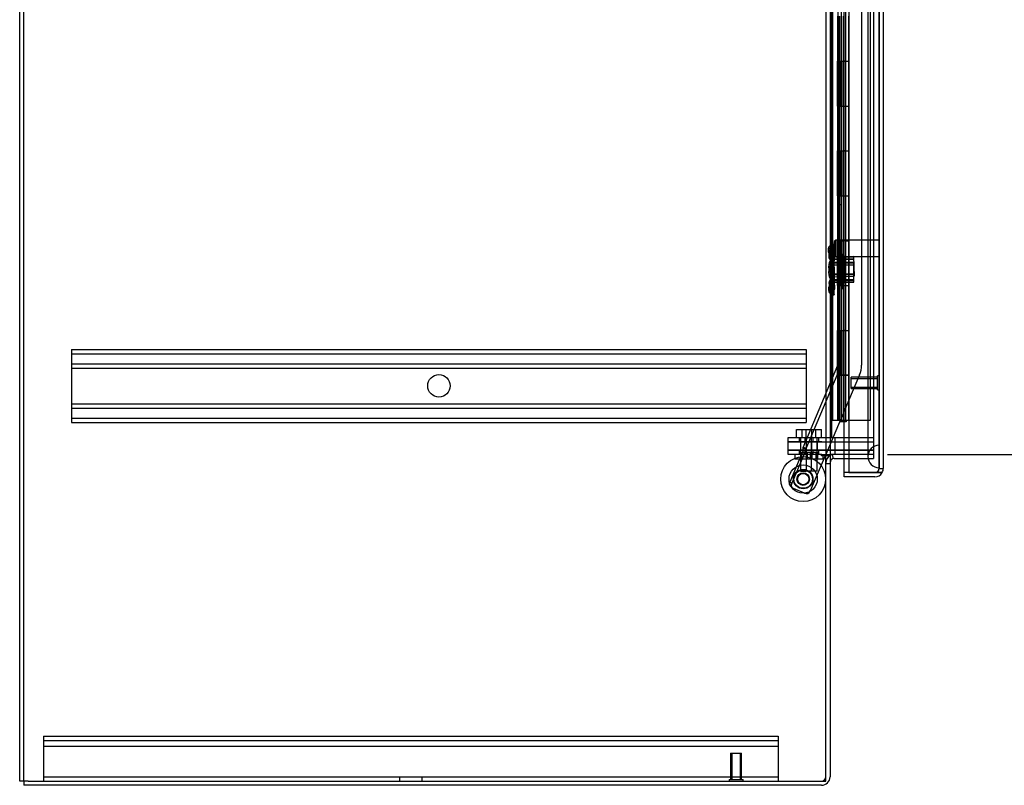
# Model space of a CAD drawing. Header units: inches. Extents: x 1 to 299, y -2 to 199.
# Tile 1 of 57: x 17 to 39, y 65 to 82. Entities that reach past the tile are written whole.
import ezdxf
from ezdxf.enums import TextEntityAlignment as Align
from ezdxf.lldxf.tags import DXFTag

# ---------------------------------------------------------------- set-up
doc = ezdxf.new("R2010")
doc.units = ezdxf.units.IN
doc.header["$MEASUREMENT"] = 0
for name, color, linetype in [('COM53964-1', 7, 'Continuous'), ('COM54746-48', 7, 'Continuous'), ('COM70098', 7, 'Continuous'), ('COM70220', 7, 'Continuous'), ('COM70739-8', 7, 'Continuous'), ('COM70839-1', 7, 'Continuous'), ('COM71195-5', 7, 'Continuous'), ('COM71210-10', 7, 'Continuous'), ('COM71299-1', 7, 'Continuous'), ('Default', 7, 'Continuous'), ('GSK87756', 7, 'Continuous'), ('NTS18147', 7, 'Continuous'), ('NTS86070', 7, 'Continuous'), ('ROL87452', 7, 'Continuous'), ('RVT17786', 7, 'Continuous'), ('SCC180005', 7, 'Continuous'), ('STD26122', 7, 'Continuous'), ('STD26258', 7, 'Continuous'), ('WAF25376', 7, 'Continuous'), ('WAM30038', 7, 'Continuous')]:
    doc.layers.add(name, color=color, linetype=linetype)
doc.styles.add('SEACAD_Times_New_Roman', font='times.ttf')
tags = doc.linetypes.add('HIDDEN2', pattern=[0.1875, 0.125, -0.0625]).pattern_tags.tags
tags[6:7] = [DXFTag(74, 4), DXFTag(75, 0), DXFTag(340, '0'), DXFTag(46, 0.0), DXFTag(50, 0.0), DXFTag(44, 0.0), DXFTag(45, 0.0)]
tags[4:5] = [DXFTag(74, 4), DXFTag(75, 0), DXFTag(340, '0'), DXFTag(46, 0.0), DXFTag(50, 0.0), DXFTag(44, 0.0), DXFTag(45, 0.0)]
doc.dimstyles.new('HAMMOND_(STH_-_300x200)', dxfattribs={"dimtxt": 1.5, "dimasz": 1.875, "dimexe": 0.75, "dimexo": 0.75, "dimgap": 0.375, "dimtad": 0, "dimtih": 1, "dimtoh": 1, "dimzin": 0, "dimdsep": 46, "dimtxsty": 'SEACAD_Times_New_Roman', "dimblk1": '_SE_FILLED', "dimblk2": '_SE_FILLED', "dimsah": 1, "dimcen": 0.75, "dimadec": 0, "dimazin": 0, "dimtfac": 0.8, "dimtofl": 0, "dimtmove": 0, "dimatfit": 3, "dimfxl": 1, "dimtolj": 1, "dimtzin": 0, "dimarcsym": 0})

# ---------------------------------------------------------------- blocks, each defined once
blk = doc.blocks.new('SE1')
at = {"layer": 'COM53964-1', "color": 7, "linetype": 'HIDDEN2'}
for p, q in [((18.351, 75.081), (18.351, 74.943)), ((18.351, 75.081), (34.726, 75.081)), ((34.726, 75.081), (34.726, 74.943)), ((18.351, 74.986), (34.726, 74.986)), ((18.351, 74.943), (18.351, 73.594)), ((34.726, 74.943), (34.726, 73.594)), ((18.351, 74.762), (34.726, 74.762)), ((18.351, 74.667), (34.726, 74.667)), ((18.351, 73.87), (34.726, 73.87)), ((18.351, 73.775), (34.726, 73.775)), ((18.351, 73.594), (18.351, 73.456)), ((18.351, 73.551), (34.726, 73.551)), ((34.726, 73.594), (34.726, 73.456)), ((18.351, 73.456), (34.726, 73.456)), ((17.723, 66.462), (17.723, 66.324)), ((17.723, 66.462), (34.098, 66.462)), ((17.723, 66.367), (34.098, 66.367)), ((17.723, 66.324), (17.723, 65.6)), ((34.098, 66.462), (34.098, 66.324)), ((34.098, 66.324), (34.098, 65.6)), ((17.723, 66.241), (34.098, 66.241)), ((17.723, 65.6), (17.723, 65.462)), ((17.723, 65.557), (34.098, 65.557)), ((25.661, 65.557), (25.661, 65.462)), ((26.161, 65.462), (26.161, 65.557)), ((34.098, 65.6), (34.098, 65.462))]:
    blk.add_line(p, q, dxfattribs=at)
blk.add_circle((26.539, 74.269), 0.25, dxfattribs=at)
at = {"layer": 'COM54746-48', "color": 7, "linetype": 'HIDDEN2'}
for p, q in [((35.317, 73.506), (35.317, 121.506)), ((35.503, 121.506), (35.503, 74.506)), ((35.603, 74.506), (35.603, 121.506)), ((36.157, 73.506), (36.157, 121.506)), ((35.255, 82.354), (35.317, 82.354)), ((35.418, 82.506), (35.418, 81.506)), ((35.422, 82.506), (35.422, 81.506)), ((35.427, 81.506), (35.427, 82.506)), ((35.436, 82.506), (35.436, 81.507)), ((35.498, 82.506), (35.498, 81.507)), ((35.511, 81.506), (35.511, 82.506)), ((35.553, 81.506), (35.553, 82.506)), ((35.558, 82.506), (35.558, 81.507)), ((35.563, 82.506), (35.563, 81.507)), ((35.608, 81.506), (35.608, 82.506)), ((35.418, 81.506), (35.422, 81.506)), ((35.418, 81.506), (35.418, 80.506)), ((35.436, 81.507), (35.436, 81.506)), ((35.436, 81.505), (35.563, 81.505)), ((35.466, 81.506), (35.466, 80.506)), ((35.498, 81.507), (35.498, 80.506)), ((35.511, 81.506), (35.511, 80.506)), ((35.553, 81.506), (35.553, 80.506)), ((35.558, 80.506), (35.558, 81.507)), ((35.563, 80.506), (35.563, 81.507)), ((35.608, 81.505), (35.563, 81.505)), ((35.608, 80.506), (35.608, 81.507)), ((35.608, 81.505), (35.67, 81.505)), ((35.418, 80.506), (35.418, 79.506)), ((35.418, 80.506), (35.422, 80.506)), ((35.422, 80.506), (35.422, 79.506)), ((35.427, 79.506), (35.427, 80.506)), ((35.436, 80.506), (35.436, 79.507)), ((35.498, 80.506), (35.498, 79.507)), ((35.511, 79.506), (35.511, 80.506)), ((35.553, 79.506), (35.553, 80.506)), ((35.558, 80.506), (35.558, 79.507)), ((35.563, 80.506), (35.563, 79.507)), ((35.608, 79.506), (35.608, 80.506)), ((35.418, 79.506), (35.422, 79.506)), ((35.418, 79.506), (35.418, 78.506)), ((35.436, 79.507), (35.436, 79.506)), ((35.436, 79.505), (35.563, 79.505)), ((35.466, 79.506), (35.466, 78.506)), ((35.498, 79.507), (35.498, 78.506)), ((35.511, 79.506), (35.511, 78.506)), ((35.553, 79.506), (35.553, 78.506)), ((35.558, 78.506), (35.558, 79.507)), ((35.563, 78.506), (35.563, 79.507)), ((35.608, 79.505), (35.563, 79.505)), ((35.608, 78.506), (35.608, 79.507)), ((35.608, 79.505), (35.67, 79.505)), ((35.418, 78.506), (35.418, 77.506)), ((35.418, 78.506), (35.422, 78.506)), ((35.422, 78.506), (35.422, 77.506)), ((35.427, 77.506), (35.427, 78.506)), ((35.436, 78.506), (35.436, 77.507)), ((35.498, 78.506), (35.498, 77.507)), ((35.511, 77.506), (35.511, 78.506)), ((35.553, 77.506), (35.553, 78.506)), ((35.558, 78.506), (35.558, 77.507)), ((35.563, 78.506), (35.563, 77.507)), ((35.608, 77.506), (35.608, 78.506)), ((35.418, 77.506), (35.422, 77.506)), ((35.418, 77.506), (35.418, 76.506)), ((35.436, 77.507), (35.436, 77.506)), ((35.436, 77.505), (35.563, 77.505)), ((35.466, 77.506), (35.466, 76.506)), ((35.498, 77.507), (35.498, 76.506)), ((35.511, 77.506), (35.511, 76.506)), ((35.553, 77.506), (35.553, 76.506)), ((35.558, 76.506), (35.558, 77.507)), ((35.563, 76.506), (35.563, 77.507)), ((35.608, 77.505), (35.563, 77.505)), ((35.608, 76.506), (35.608, 77.507)), ((35.608, 77.505), (35.67, 77.505)), ((35.317, 76.658), (35.255, 76.658)), ((35.418, 76.506), (35.418, 75.506)), ((35.418, 76.506), (35.422, 76.506)), ((35.422, 76.506), (35.422, 75.506)), ((35.427, 75.506), (35.427, 76.506)), ((35.436, 76.506), (35.436, 75.507)), ((35.498, 76.506), (35.498, 75.507)), ((35.511, 75.506), (35.511, 76.506)), ((35.553, 75.506), (35.553, 76.506)), ((35.558, 76.506), (35.558, 75.507)), ((35.563, 76.506), (35.563, 75.507)), ((35.608, 75.506), (35.608, 76.506)), ((35.255, 76.354), (35.317, 76.354)), ((35.418, 75.506), (35.422, 75.506)), ((35.418, 75.506), (35.418, 74.506)), ((35.436, 75.507), (35.436, 75.506)), ((35.436, 75.505), (35.563, 75.505)), ((35.466, 75.506), (35.466, 74.506)), ((35.498, 75.507), (35.498, 74.506)), ((35.511, 75.506), (35.511, 74.506)), ((35.553, 75.506), (35.553, 74.506)), ((35.558, 74.506), (35.558, 75.507)), ((35.563, 74.506), (35.563, 75.507)), ((35.608, 75.505), (35.563, 75.505)), ((35.608, 74.506), (35.608, 75.507)), ((35.608, 75.505), (35.67, 75.505)), ((35.418, 74.506), (35.418, 73.506)), ((35.418, 74.506), (35.422, 74.506)), ((35.422, 74.506), (35.422, 73.506)), ((35.427, 73.506), (35.427, 74.506)), ((35.436, 74.506), (35.436, 73.506)), ((35.498, 74.506), (35.498, 73.506)), ((35.503, 74.506), (35.503, 73.506)), ((35.511, 73.506), (35.511, 74.506)), ((35.553, 73.506), (35.553, 74.506)), ((35.558, 74.506), (35.558, 73.506)), ((35.563, 74.506), (35.563, 73.506)), ((35.603, 73.506), (35.603, 74.506)), ((35.608, 73.506), (35.608, 74.506)), ((35.49, 73.471), (35.49, 73.497)), ((35.49, 73.497), (35.54, 73.497)), ((35.54, 73.471), (35.49, 73.471)), ((35.503, 73.506), (35.503, 73.497)), ((35.565, 73.497), (35.54, 73.497)), ((35.565, 73.471), (35.54, 73.471)), ((35.565, 73.497), (35.615, 73.497)), ((35.615, 73.471), (35.565, 73.471)), ((35.603, 73.497), (35.603, 73.506)), ((35.615, 73.497), (35.615, 73.471)), ((35.672, 73.506), (36.157, 73.506))]:
    blk.add_line(p, q, dxfattribs=at)
at = {"layer": 'COM54746-48', "color": 7, "linetype": 'Continuous'}
for p, q in [((35.466, 81.506), (35.466, 82.506)), ((35.67, 81.506), (35.67, 82.506)), ((35.422, 80.506), (35.422, 81.506)), ((35.422, 81.506), (35.466, 81.506)), ((35.427, 81.506), (35.427, 80.506)), ((35.436, 81.507), (35.67, 81.507)), ((35.436, 81.506), (35.436, 80.506)), ((35.466, 81.506), (35.67, 81.506)), ((35.67, 80.506), (35.67, 81.507)), ((35.422, 80.506), (35.466, 80.506)), ((35.466, 80.506), (35.67, 80.506)), ((35.466, 80.506), (35.67, 80.506)), ((35.466, 79.506), (35.466, 80.506)), ((35.67, 79.506), (35.67, 80.506)), ((35.422, 78.506), (35.422, 79.506)), ((35.422, 79.506), (35.466, 79.506)), ((35.427, 79.506), (35.427, 78.506)), ((35.436, 79.507), (35.67, 79.507)), ((35.436, 79.506), (35.436, 78.506)), ((35.466, 79.506), (35.67, 79.506)), ((35.67, 78.506), (35.67, 79.507)), ((35.422, 78.506), (35.466, 78.506)), ((35.466, 78.506), (35.67, 78.506)), ((35.466, 78.506), (35.67, 78.506)), ((35.466, 77.506), (35.466, 78.506)), ((35.67, 77.506), (35.67, 78.506)), ((35.422, 76.506), (35.422, 77.506)), ((35.422, 77.506), (35.466, 77.506)), ((35.427, 77.506), (35.427, 76.506)), ((35.436, 77.507), (35.67, 77.507)), ((35.436, 77.506), (35.436, 76.506)), ((35.466, 77.506), (35.67, 77.506)), ((35.67, 76.506), (35.67, 77.507)), ((35.422, 76.506), (35.466, 76.506)), ((35.466, 76.506), (35.67, 76.506)), ((35.466, 76.506), (35.67, 76.506)), ((35.466, 75.506), (35.466, 76.506)), ((35.67, 75.506), (35.67, 76.506)), ((35.422, 74.506), (35.422, 75.506)), ((35.422, 75.506), (35.466, 75.506)), ((35.427, 75.506), (35.427, 74.506)), ((35.436, 75.507), (35.67, 75.507)), ((35.436, 75.506), (35.436, 74.506)), ((35.466, 75.506), (35.67, 75.506)), ((35.67, 74.506), (35.67, 75.507)), ((35.422, 74.506), (35.466, 74.506)), ((35.67, 74.506), (35.436, 74.506)), ((35.466, 73.506), (35.466, 74.506)), ((35.466, 74.506), (35.67, 74.506)), ((35.503, 74.506), (35.503, 74.506)), ((35.603, 74.506), (35.603, 74.506)), ((35.608, 74.506), (35.608, 74.506)), ((35.67, 74.506), (35.67, 74.506)), ((35.67, 73.506), (35.67, 74.506)), ((35.255, 73.506), (35.466, 73.506)), ((35.466, 73.506), (35.67, 73.506)), ((35.67, 73.506), (35.672, 73.506))]:
    blk.add_line(p, q, dxfattribs=at)
at = {"layer": 'COM70098', "color": 7, "linetype": 'HIDDEN2'}
for p, q in [((34.323, 73.025), (34.323, 73.12)), ((34.323, 73.12), (35.073, 73.12)), ((34.565, 73.12), (34.565, 73.025)), ((34.69, 73.12), (34.69, 73.025)), ((34.878, 73.025), (34.878, 73.12)), ((35.003, 73.025), (35.003, 73.12)), ((35.073, 73.12), (36.222, 73.12)), ((35.365, 73.12), (35.365, 73.025)), ((35.073, 73.025), (34.323, 73.025)), ((35.073, 73.025), (36.222, 73.025)), ((34.323, 72.742), (34.323, 72.837)), ((34.323, 72.837), (35.073, 72.837)), ((35.073, 72.742), (34.323, 72.742)), ((34.565, 72.837), (34.565, 72.742)), ((34.69, 72.837), (34.69, 72.742)), ((34.878, 72.742), (34.878, 72.837)), ((35.003, 72.742), (35.003, 72.837)), ((36.222, 72.837), (35.073, 72.837)), ((35.365, 72.837), (35.365, 72.742))]:
    blk.add_line(p, q, dxfattribs=at)
at = {"layer": 'COM70220', "color": 7, "linetype": 'HIDDEN2'}
for p, q in [((36.097, 122.005), (36.097, 72.945)), ((36.343, 122.005), (36.343, 72.945)), ((36.345, 122.005), (36.345, 72.945)), ((36.346, 122.005), (36.346, 72.945)), ((36.097, 72.945), (36.097, 72.695)), ((36.343, 72.945), (36.343, 72.695)), ((36.345, 72.944), (36.343, 72.695)), ((36.345, 72.945), (36.345, 72.446)), ((36.346, 72.944), (36.345, 72.944)), ((36.346, 72.945), (36.346, 72.446)), ((36.343, 72.695), (36.345, 72.446)), ((36.345, 72.446), (36.346, 72.446))]:
    blk.add_line(p, q, dxfattribs=at)
blk.add_arc((36.347, 72.695), 0.25, 90, 270, dxfattribs=at)
at = {"layer": 'COM70739-8', "color": 7, "linetype": 'HIDDEN2'}
blk.add_line((35.285, 121.74), (35.285, 73.12), dxfattribs=at)
at = {"layer": 'COM70839-1', "color": 7, "linetype": 'HIDDEN2'}
for p, q in [((35.427, 96.636), (35.427, 74.734)), ((35.499, 96.636), (35.499, 74.734)), ((35.958, 94.376), (35.958, 74.734)), ((35.499, 78.303), (35.427, 78.303)), ((35.427, 75.303), (35.499, 75.303)), ((35.424, 74.72), (34.647, 72.891)), ((35.49, 74.692), (34.714, 72.863)), ((35.913, 74.513), (35.161, 72.742)), ((34.647, 72.891), (34.714, 72.863)), ((34.72, 72.877), (34.654, 72.905)), ((34.644, 72.801), (34.356, 72.122)), ((34.691, 72.781), (34.403, 72.103)), ((34.691, 72.781), (34.644, 72.801)), ((35.148, 72.712), (34.815, 71.928)), ((34.403, 72.103), (34.356, 72.122)), ((34.684, 71.875), (34.438, 71.979))]:
    blk.add_line(p, q, dxfattribs=at)
at = {"layer": 'COM70839-1', "color": 7, "linetype": 'Continuous'}
blk.add_line((35.161, 72.742), (35.148, 72.712), dxfattribs=at)
at = {"layer": 'COM70839-1', "color": 7, "linetype": 'HIDDEN2'}
blk.add_circle((34.656, 72.192), 0.129, dxfattribs=at)
for centre, radius, start, end in [((35.391, 74.734), 0.036, 337, 0), ((35.391, 74.734), 0.108, 337, 0), ((35.391, 74.734), 0.567, 337, 0), ((34.366, 72.917), 0.352, 337.3786, 351.2306), ((34.508, 72.047), 0.119, 152.2751, 195.3228), ((34.477, 72.071), 0.1, 213.5987, 247), ((34.723, 71.967), 0.1, 247, 337)]:
    blk.add_arc(centre, radius, start, end, dxfattribs=at)
for points, knots in [([(34.647, 72.891), (34.647, 72.89), (34.647, 72.889), (34.646, 72.887), (34.646, 72.884), (34.646, 72.879), (34.647, 72.873), (34.648, 72.863), (34.65, 72.851), (34.651, 72.838), (34.651, 72.827), (34.649, 72.817), (34.647, 72.809), (34.645, 72.803), (34.644, 72.801)], [0, 0, 0, 0, 0.040175, 0.080102, 0.158226, 0.23381, 0.30692, 0.445198, 0.573002, 0.690655, 0.799398, 0.868041, 0.934412, 1, 1, 1, 1]), ([(34.393, 72.016), (34.392, 72.017), (34.392, 72.018), (34.391, 72.018), (34.391, 72.019), (34.39, 72.019), (34.39, 72.019), (34.388, 72.021), (34.387, 72.022), (34.384, 72.025), (34.381, 72.028), (34.375, 72.035), (34.371, 72.039), (34.361, 72.054), (34.357, 72.063), (34.351, 72.081), (34.35, 72.09), (34.351, 72.102), (34.352, 72.107), (34.353, 72.112), (34.353, 72.113), (34.353, 72.114), (34.354, 72.115), (34.354, 72.116), (34.354, 72.116), (34.355, 72.118), (34.355, 72.12), (34.356, 72.122)], [0, 0, 0, 0, 0.015625, 0.015625, 0.023438, 0.023438, 0.03125, 0.03125, 0.0625, 0.0625, 0.125, 0.125, 0.25, 0.25, 0.5, 0.5, 0.75, 0.75, 0.875, 0.875, 0.90625, 0.90625, 0.921875, 0.921875, 0.9375, 0.9375, 1, 1, 1, 1])]:
    blk.add_open_spline(points, degree=3, knots=knots, dxfattribs=at)
at = {"layer": 'COM71195-5', "color": 7, "linetype": 'Continuous'}
for p, q in [((35.672, 122.677), (35.672, 72.335)), ((36.442, 122.582), (36.442, 72.43)), ((35.567, 72.335), (35.567, 72.647)), ((35.567, 72.24), (35.567, 72.335)), ((36.252, 72.335), (35.567, 72.335)), ((35.672, 72.335), (35.567, 72.335)), ((36.252, 72.24), (35.567, 72.24)), ((35.672, 72.335), (36.252, 72.335)), ((36.252, 72.335), (36.416, 72.335)), ((36.416, 72.335), (36.252, 72.335))]:
    blk.add_line(p, q, dxfattribs=at)
at = {"layer": 'COM71195-5', "color": 7, "linetype": 'HIDDEN2'}
for p, q in [((36.347, 122.582), (36.347, 72.43)), ((35.567, 72.647), (35.567, 122.147)), ((36.347, 72.43), (36.442, 72.43))]:
    blk.add_line(p, q, dxfattribs=at)
blk.add_arc((36.252, 72.43), 0.095, 270, 0, dxfattribs=at)
at = {"layer": 'COM71195-5', "color": 7, "linetype": 'Continuous'}
for start, end in [(330, 0), (270, 330)]:
    blk.add_arc((36.252, 72.43), 0.19, start, end, dxfattribs=at)
at = {"layer": 'COM71195-5', "color": 7, "linetype": 'HIDDEN2'}
blk.add_ellipse((36.252, 72.43), major_axis=(-0.095, 0), ratio=0.999171, start_param=1.570796, end_param=3.141593, dxfattribs=at)
at = {"layer": 'COM71195-5', "color": 7, "linetype": 'Continuous'}
blk.add_ellipse((36.252, 72.43), major_axis=(-0.19, 0), ratio=0.999171, start_param=2.617994, end_param=3.141593, dxfattribs=at)
at = {"layer": 'COM71210-10', "color": 7, "linetype": 'Continuous'}
for p, q in [((17.195, 65.462), (17.195, 125.332)), ((35.255, 122.052), (35.255, 72.742)), ((35.065, 72.712), (35.065, 72.742)), ((35.065, 72.742), (35.255, 72.742)), ((35.16, 72.712), (35.065, 72.712)), ((35.16, 65.462), (35.16, 72.712)), ((35.35, 72.742), (35.255, 72.742)), ((35.672, 72.742), (35.35, 72.742)), ((17.385, 65.462), (17.195, 65.462)), ((17.385, 65.462), (35.16, 65.462))]:
    blk.add_line(p, q, dxfattribs=at)
at = {"layer": 'COM71210-10', "color": 7, "linetype": 'HIDDEN2'}
for p, q in [((17.29, 65.462), (17.29, 125.332)), ((35.16, 122.052), (35.16, 72.742)), ((36.222, 122.052), (36.222, 72.742)), ((36.222, 72.742), (35.672, 72.742))]:
    blk.add_line(p, q, dxfattribs=at)
at = {"layer": 'COM71299-1', "color": 7, "linetype": 'Continuous'}
for p, q in [((35.255, 72.712), (35.16, 72.712)), ((35.255, 72.712), (35.255, 65.557)), ((35.35, 72.647), (35.672, 72.647)), ((17.29, 65.462), (17.29, 65.367)), ((35.065, 65.367), (17.29, 65.367))]:
    blk.add_line(p, q, dxfattribs=at)
at = {"layer": 'COM71299-1', "color": 7, "linetype": 'HIDDEN2'}
for p, q in [((35.33, 72.645), (35.31, 72.738)), ((35.672, 72.647), (36.222, 72.647)), ((36.222, 72.742), (36.222, 72.647)), ((35.16, 72.537), (35.255, 72.537))]:
    blk.add_line(p, q, dxfattribs=at)
for centre, radius, start, end in [((35.35, 72.552), 0.19, 122.6369, 180), ((35.065, 65.557), 0.095, 270, 0)]:
    blk.add_arc(centre, radius, start, end, dxfattribs=at)
at = {"layer": 'COM71299-1', "color": 7, "linetype": 'Continuous'}
for centre, radius, start, end in [((35.35, 72.552), 0.19, 90, 122.6369), ((35.35, 72.552), 0.095, 90, 180), ((35.065, 65.557), 0.19, 270, 0)]:
    blk.add_arc(centre, radius, start, end, dxfattribs=at)
at = {"layer": 'GSK87756', "color": 7, "linetype": 'HIDDEN2'}
for p, q in [((34.323, 72.837), (34.323, 73.025)), ((34.323, 73.025), (35.073, 73.025)), ((34.597, 73.025), (34.597, 72.837)), ((34.722, 73.025), (34.722, 72.837)), ((34.847, 72.837), (34.847, 73.025)), ((34.972, 72.837), (34.972, 73.025)), ((35.073, 73.025), (36.222, 73.025)), ((35.365, 73.025), (35.365, 72.837)), ((35.073, 72.837), (34.323, 72.837)), ((35.073, 72.837), (36.222, 72.837))]:
    blk.add_line(p, q, dxfattribs=at)
at = {"layer": 'NTS18147', "color": 7, "linetype": 'HIDDEN2'}
for p, q in [((35.215, 77.32), (35.216, 77.265)), ((35.338, 77.422), (35.275, 77.42)), ((35.275, 77.42), (35.275, 77.416)), ((35.275, 77.416), (35.338, 77.417)), ((35.276, 77.361), (35.275, 77.416)), ((35.279, 77.227), (35.276, 77.361)), ((35.288, 77.241), (35.289, 77.295)), ((35.289, 77.3), (35.289, 77.295)), ((35.352, 77.3), (35.289, 77.3)), ((35.289, 77.295), (35.352, 77.295)), ((35.338, 77.417), (35.338, 77.422)), ((35.342, 77.228), (35.338, 77.417)), ((35.351, 77.106), (35.352, 77.295)), ((35.352, 77.295), (35.352, 77.3)), ((35.226, 77.201), (35.226, 77.147)), ((35.342, 77.228), (35.279, 77.227)), ((35.279, 77.227), (35.282, 77.109)), ((35.782, 77.119), (35.282, 77.108)), ((35.282, 77.109), (35.345, 77.111)), ((35.29, 76.732), (35.282, 77.109)), ((35.783, 77.088), (35.282, 77.077)), ((35.288, 77.107), (35.287, 76.989)), ((35.288, 77.107), (35.288, 77.241)), ((35.351, 77.106), (35.288, 77.107)), ((35.345, 77.111), (35.342, 77.228)), ((35.781, 77.152), (35.344, 77.142)), ((35.353, 76.733), (35.345, 77.111)), ((35.35, 76.988), (35.351, 77.106)), ((35.781, 77.152), (35.791, 76.712)), ((35.285, 76.611), (35.287, 76.989)), ((35.287, 76.989), (35.35, 76.988)), ((35.787, 76.984), (35.287, 76.987)), ((35.787, 76.953), (35.287, 76.956)), ((35.348, 76.611), (35.35, 76.988)), ((35.788, 77.017), (35.35, 77.02)), ((35.785, 76.577), (35.788, 77.017)), ((35.285, 76.611), (35.284, 76.493)), ((35.285, 76.643), (35.785, 76.64)), ((35.785, 76.609), (35.285, 76.612)), ((35.348, 76.611), (35.285, 76.611)), ((35.289, 76.764), (35.79, 76.775)), ((35.79, 76.744), (35.29, 76.733)), ((35.353, 76.733), (35.29, 76.732)), ((35.29, 76.732), (35.293, 76.614)), ((35.293, 76.614), (35.356, 76.615)), ((35.296, 76.48), (35.293, 76.614)), ((35.347, 76.493), (35.348, 76.611)), ((35.356, 76.615), (35.353, 76.733)), ((35.354, 76.702), (35.791, 76.712)), ((35.36, 76.427), (35.356, 76.615)), ((35.222, 76.454), (35.221, 76.399)), ((35.231, 76.573), (35.233, 76.518)), ((35.283, 76.359), (35.284, 76.493)), ((35.284, 76.493), (35.347, 76.493)), ((35.296, 76.48), (35.297, 76.425)), ((35.36, 76.427), (35.297, 76.425)), ((35.297, 76.421), (35.297, 76.425)), ((35.297, 76.421), (35.36, 76.422)), ((35.346, 76.304), (35.347, 76.493)), ((35.347, 76.58), (35.785, 76.577)), ((35.36, 76.427), (35.36, 76.422)), ((35.283, 76.359), (35.283, 76.305)), ((35.283, 76.3), (35.283, 76.305)), ((35.346, 76.304), (35.283, 76.305)), ((35.283, 76.3), (35.346, 76.3)), ((35.346, 76.304), (35.346, 76.3))]:
    blk.add_line(p, q, dxfattribs=at)
for centre, start, end in [((35.542, 76.926), 144.8989, 217.6313), ((35.542, 76.798), 143.2962, 216.0286)]:
    blk.add_arc(centre, 0.318, start, end, dxfattribs=at)
for centre, major_axis in [((35.533, 77.327), (0.318, 0.007)), ((35.534, 77.272), (0.318, 0.007)), ((35.544, 77.199), (0.318, -0.002)), ((35.544, 77.145), (0.318, -0.002)), ((35.55, 76.58), (0.318, 0.007)), ((35.551, 76.525), (0.318, 0.007)), ((35.54, 76.397), (0.318, -0.002)), ((35.54, 76.452), (0.318, -0.002))]:
    blk.add_ellipse(centre, major_axis=major_axis, ratio=0.5, start_param=2.506883, end_param=3.776302, dxfattribs=at)
at = {"layer": 'NTS86070', "color": 7, "linetype": 'HIDDEN2'}
for p, q in [((34.472, 72.742), (34.472, 72.642)), ((34.472, 72.642), (34.597, 72.642)), ((34.575, 72.772), (34.575, 72.742)), ((34.585, 72.782), (34.71, 72.782)), ((34.597, 72.782), (34.597, 72.642)), ((34.597, 72.742), (34.597, 72.642)), ((34.597, 72.642), (35.097, 72.642)), ((34.621, 72.782), (34.621, 72.642)), ((34.7, 72.772), (34.7, 72.742)), ((34.983, 72.782), (34.71, 72.782)), ((34.722, 72.782), (34.722, 72.642)), ((34.746, 72.782), (34.746, 72.642)), ((34.822, 72.642), (34.822, 72.782)), ((34.847, 72.782), (34.847, 72.642)), ((34.868, 72.742), (34.868, 72.772)), ((34.947, 72.642), (34.947, 72.782)), ((34.972, 72.782), (34.972, 72.642)), ((34.972, 72.742), (34.972, 72.642)), ((34.993, 72.742), (34.993, 72.772)), ((35.097, 72.742), (35.097, 72.642))]:
    blk.add_line(p, q, dxfattribs=at)
for centre, start, end in [((34.585, 72.772), 90, 180), ((34.71, 72.772), 90, 180), ((34.858, 72.772), 0, 90), ((34.983, 72.772), 0, 90)]:
    blk.add_arc(centre, 0.01, start, end, dxfattribs=at)
at = {"layer": 'ROL87452', "color": 7, "linetype": 'HIDDEN2'}
for radius in [0.5, 0.206]:
    blk.add_circle((34.656, 72.192), radius, dxfattribs=at)
at = {"layer": 'RVT17786', "color": 7, "linetype": 'HIDDEN2'}
for radius in [0.217, 0.125]:
    blk.add_circle((34.656, 72.192), radius, dxfattribs=at)
at = {"layer": 'SCC180005', "color": 7, "linetype": 'HIDDEN2'}
for p, q in [((34.506, 73.294), (34.631, 73.294)), ((34.506, 73.12), (34.506, 73.294)), ((34.631, 73.294), (34.847, 73.294)), ((34.631, 73.12), (34.631, 73.294)), ((34.722, 73.12), (34.722, 73.294)), ((34.847, 73.294), (35.063, 73.294)), ((34.847, 73.12), (34.847, 73.294)), ((34.938, 73.12), (34.938, 73.294)), ((35.063, 73.12), (35.063, 73.294)), ((34.599, 73.12), (34.599, 72.37)), ((34.724, 73.12), (34.724, 72.37)), ((34.845, 72.37), (34.845, 73.12)), ((34.97, 72.37), (34.97, 73.12)), ((34.599, 72.37), (34.724, 72.37)), ((34.97, 72.37), (34.724, 72.37))]:
    blk.add_line(p, q, dxfattribs=at)
at = {"layer": 'STD26122', "color": 7, "linetype": 'HIDDEN2'}
for p, q in [((35.382, 77.52), (35.347, 77.485)), ((35.347, 77.485), (35.347, 77.185)), ((35.382, 77.15), (35.382, 77.52)), ((36.347, 77.52), (35.382, 77.52)), ((35.347, 77.185), (35.382, 77.15)), ((35.382, 77.15), (36.347, 77.15))]:
    blk.add_line(p, q, dxfattribs=at)
at = {"layer": 'STD26258', "color": 7, "linetype": 'HIDDEN2'}
for p, q in [((35.722, 74.21), (35.722, 74.46)), ((36.315, 74.46), (35.722, 74.46)), ((35.722, 74.43), (36.315, 74.43)), ((36.315, 74.179), (36.315, 74.491)), ((36.347, 74.491), (36.315, 74.491)), ((35.722, 74.241), (36.315, 74.241)), ((35.722, 74.21), (36.315, 74.21)), ((36.315, 74.179), (36.347, 74.179)), ((33.035, 66.087), (33.285, 66.087)), ((33.035, 66.087), (33.035, 65.493)), ((33.065, 66.087), (33.065, 65.493)), ((33.254, 66.087), (33.254, 65.493)), ((33.285, 65.493), (33.285, 66.087)), ((33.003, 65.493), (33.316, 65.493)), ((33.003, 65.493), (33.003, 65.462)), ((33.316, 65.462), (33.316, 65.493))]:
    blk.add_line(p, q, dxfattribs=at)
at = {"layer": 'WAF25376', "color": 7, "linetype": 'HIDDEN2'}
for radius in [0.315, 0.14]:
    blk.add_circle((34.656, 72.192), radius, dxfattribs=at)
at = {"layer": 'WAM30038', "color": 7, "linetype": 'HIDDEN2'}
for p, q in [((35.514, 77.301), (35.49, 77.3)), ((35.507, 76.55), (35.49, 77.3)), ((35.531, 76.551), (35.514, 77.301)), ((35.516, 77.211), (35.492, 77.211)), ((35.524, 77.133), (35.494, 77.132)), ((35.501, 77.174), (35.497, 76.424)), ((35.524, 77.084), (35.5, 77.084)), ((35.525, 77.174), (35.501, 77.174)), ((35.501, 77.127), (35.567, 77.088)), ((35.568, 77.063), (35.502, 77.103)), ((35.525, 77.174), (35.521, 76.424)), ((35.524, 77.133), (35.524, 77.133)), ((35.583, 77.101), (35.537, 77.128)), ((35.538, 77.103), (35.583, 77.076)), ((35.582, 77.155), (35.566, 77.137)), ((35.566, 77.137), (35.567, 77.088)), ((35.567, 77.088), (35.583, 77.101)), ((35.583, 77.076), (35.568, 77.063)), ((35.568, 77.063), (35.57, 76.944)), ((35.588, 77.026), (35.572, 77.009)), ((35.582, 77.155), (35.583, 77.101)), ((35.583, 77.076), (35.586, 76.945)), ((35.588, 76.972), (35.588, 77.026)), ((35.588, 77.026), (35.588, 76.972)), ((35.529, 77.006), (35.5, 77.006)), ((35.541, 76.944), (35.505, 76.943)), ((35.542, 76.909), (35.506, 76.908)), ((35.542, 76.816), (35.506, 76.816)), ((35.507, 77.001), (35.572, 76.959)), ((35.572, 76.935), (35.507, 76.976)), ((35.53, 77.006), (35.529, 77.006)), ((35.586, 76.945), (35.541, 76.944)), ((35.542, 76.909), (35.587, 76.91)), ((35.587, 76.816), (35.542, 76.816)), ((35.588, 76.972), (35.543, 77)), ((35.543, 76.976), (35.588, 76.947)), ((35.571, 76.816), (35.572, 76.935)), ((35.572, 76.935), (35.571, 76.816)), ((35.571, 76.909), (35.574, 76.791)), ((35.572, 76.959), (35.572, 77.009)), ((35.572, 77.009), (35.572, 76.959)), ((35.588, 76.972), (35.572, 76.959)), ((35.572, 76.959), (35.588, 76.972)), ((35.572, 76.935), (35.588, 76.947)), ((35.588, 76.947), (35.572, 76.935)), ((35.587, 76.816), (35.588, 76.947)), ((35.588, 76.947), (35.587, 76.816)), ((35.587, 76.91), (35.59, 76.778)), ((35.498, 76.591), (35.527, 76.591)), ((35.503, 76.718), (35.533, 76.719)), ((35.57, 76.637), (35.504, 76.597)), ((35.505, 76.621), (35.57, 76.662)), ((35.505, 76.64), (35.529, 76.64)), ((35.542, 76.781), (35.506, 76.781)), ((35.51, 76.748), (35.574, 76.791)), ((35.574, 76.766), (35.51, 76.723)), ((35.586, 76.649), (35.541, 76.621)), ((35.541, 76.596), (35.586, 76.624)), ((35.542, 76.781), (35.587, 76.781)), ((35.59, 76.778), (35.546, 76.749)), ((35.546, 76.724), (35.59, 76.753)), ((35.569, 76.588), (35.57, 76.637)), ((35.57, 76.637), (35.569, 76.588)), ((35.569, 76.588), (35.585, 76.57)), ((35.57, 76.662), (35.571, 76.781)), ((35.571, 76.781), (35.57, 76.662)), ((35.586, 76.649), (35.57, 76.662)), ((35.57, 76.662), (35.586, 76.649)), ((35.57, 76.637), (35.586, 76.624)), ((35.586, 76.624), (35.57, 76.637)), ((35.574, 76.791), (35.59, 76.778)), ((35.574, 76.766), (35.575, 76.717)), ((35.59, 76.753), (35.574, 76.766)), ((35.575, 76.717), (35.592, 76.699)), ((35.585, 76.57), (35.586, 76.624)), ((35.586, 76.624), (35.585, 76.57)), ((35.586, 76.649), (35.587, 76.781)), ((35.587, 76.781), (35.586, 76.649)), ((35.59, 76.753), (35.592, 76.699)), ((35.497, 76.513), (35.521, 76.513)), ((35.497, 76.424), (35.521, 76.424)), ((35.507, 76.55), (35.531, 76.551))]:
    blk.add_line(p, q, dxfattribs=at)
for centre, radius, start, end in [((36.09, 77.844), 0.854, 227.8198, 229.5552), ((36.115, 77.701), 0.854, 226.2172, 227.9525), ((36.113, 77.698), 0.85, 227.1656, 227.9566), ((35.541, 76.926), 0.0182, 88.426, 179.2593), ((35.541, 76.927), 0.0181, 183.0369, 274.3381), ((35.541, 76.798), 0.0182, 86.8233, 177.6567), ((35.541, 76.799), 0.0181, 181.4343, 272.7355), ((36.13, 76.033), 0.854, 132.975, 134.7103), ((36.127, 76.036), 0.85, 132.9709, 134.7144), ((36.105, 75.889), 0.854, 131.3723, 133.1077), ((36.102, 75.892), 0.85, 131.3683, 133.1117)]:
    blk.add_arc(centre, radius, start, end, dxfattribs=at)
for points, knots in [([(35.566, 77.137), (35.546, 77.155), (35.525, 77.172), (35.505, 77.189), (35.503, 77.191), (35.501, 77.192), (35.5, 77.194)], [0, 0, 0, 0, 0.926871, 0.926871, 0.926871, 1, 1, 1, 1]), ([(35.572, 77.009), (35.552, 77.027), (35.532, 77.045), (35.512, 77.063), (35.51, 77.064), (35.509, 77.065), (35.507, 77.067)], [0, 0, 0, 0, 0.926871, 0.926871, 0.926871, 1, 1, 1, 1]), ([(35.518, 77.128), (35.518, 77.126), (35.519, 77.123), (35.522, 77.118), (35.523, 77.116), (35.529, 77.11), (35.533, 77.106), (35.538, 77.103)], [0, 0, 0, 0, 0.25, 0.25, 0.5, 0.5, 1, 1, 1, 1]), ([(35.537, 77.128), (35.535, 77.129), (35.533, 77.131), (35.529, 77.132), (35.527, 77.133), (35.525, 77.133), (35.524, 77.133), (35.524, 77.133)], [0, 0, 0, 0, 0.25, 0.25, 0.5, 0.5, 0.5626015, 0.5626015, 0.5626015, 0.5626015]), ([(35.536, 77.194), (35.538, 77.193), (35.54, 77.191), (35.542, 77.189), (35.555, 77.178), (35.569, 77.167), (35.582, 77.155)], [0, 0, 0, 0, 0.141448, 0.141448, 0.141448, 1, 1, 1, 1]), ([(35.543, 77.067), (35.545, 77.065), (35.548, 77.063), (35.55, 77.061), (35.562, 77.049), (35.575, 77.038), (35.588, 77.026)], [0, 0, 0, 0, 0.141448, 0.141448, 0.141448, 1, 1, 1, 1]), ([(35.524, 77.001), (35.524, 76.999), (35.525, 76.996), (35.527, 76.991), (35.529, 76.989), (35.534, 76.982), (35.539, 76.978), (35.543, 76.976)], [0, 0, 0, 0, 0.25, 0.25, 0.5, 0.5, 1, 1, 1, 1]), ([(35.543, 77), (35.541, 77.002), (35.539, 77.003), (35.535, 77.005), (35.533, 77.005), (35.53, 77.006), (35.53, 77.006), (35.529, 77.006)], [0, 0, 0, 0, 0.25, 0.25, 0.5, 0.5, 0.5626015, 0.5626015, 0.5626015, 0.5626015]), ([(35.504, 76.53), (35.506, 76.532), (35.507, 76.533), (35.509, 76.535), (35.529, 76.552), (35.549, 76.57), (35.569, 76.588)], [0, 0, 0, 0, 0.073129, 0.073129, 0.073129, 1, 1, 1, 1]), ([(35.512, 76.657), (35.513, 76.659), (35.515, 76.66), (35.516, 76.662), (35.536, 76.68), (35.556, 76.698), (35.575, 76.717)], [0, 0, 0, 0, 0.073129, 0.073129, 0.073129, 1, 1, 1, 1]), ([(35.541, 76.621), (35.539, 76.62), (35.536, 76.618), (35.532, 76.615), (35.53, 76.613), (35.527, 76.608), (35.525, 76.606), (35.522, 76.601), (35.522, 76.598), (35.522, 76.596)], [0, 0, 0, 0, 0.25, 0.25, 0.5, 0.5, 0.75, 0.75, 1, 1, 1, 1]), ([(35.522, 76.596), (35.522, 76.594), (35.522, 76.593), (35.525, 76.591), (35.526, 76.591), (35.532, 76.592), (35.536, 76.594), (35.541, 76.596)], [0, 0, 0, 0, 0.25, 0.25, 0.5, 0.5, 1, 1, 1, 1]), ([(35.546, 76.749), (35.544, 76.747), (35.541, 76.746), (35.537, 76.742), (35.535, 76.74), (35.532, 76.736), (35.53, 76.733), (35.528, 76.728), (35.527, 76.726), (35.527, 76.724)], [0, 0, 0, 0, 0.25, 0.25, 0.5, 0.5, 0.75, 0.75, 1, 1, 1, 1]), ([(35.533, 76.719), (35.533, 76.719), (35.534, 76.719), (35.538, 76.719), (35.542, 76.721), (35.546, 76.724)], [0.4389304, 0.4389304, 0.4389304, 0.4389304, 0.5, 0.5, 1, 1, 1, 1]), ([(35.592, 76.699), (35.579, 76.687), (35.566, 76.675), (35.554, 76.664), (35.552, 76.662), (35.55, 76.66), (35.548, 76.658)], [0, 0, 0, 0, 0.858552, 0.858552, 0.858552, 1, 1, 1, 1]), ([(35.585, 76.57), (35.572, 76.559), (35.559, 76.547), (35.547, 76.536), (35.544, 76.534), (35.542, 76.532), (35.54, 76.53)], [0, 0, 0, 0, 0.858552, 0.858552, 0.858552, 1, 1, 1, 1])]:
    blk.add_open_spline(points, degree=3, knots=knots, dxfattribs=at)
blk = doc.blocks.new('DMBLK16')
at = {"layer": 'Default', "linetype": 'Continuous', "transparency": 16777216}
for points in [[(46.084, 120.177), (45.771, 122.052), (45.459, 120.177)], [(46.084, 74.617), (45.459, 74.617), (45.771, 72.742)]]:
    blk.add_hatch(color=7, dxfattribs=at).paths.add_polyline_path(points)
at = {"layer": 'Default', "color": 7, "linetype": 'Continuous', "transparency": 16777216}
for p, q in [((36.536, 122.052), (46.521, 122.052)), ((45.771, 122.052), (45.771, 98.672)), ((45.771, 93.872), (45.771, 72.742)), ((36.536, 72.742), (46.521, 72.742))]:
    blk.add_line(p, q, dxfattribs=at)
at = {"layer": 'Default', "color": 7, "linetype": 'Continuous', "transparency": 16777216, "style": 'SEACAD_Times_New_Roman'}
for s, p in [('49.31', (43.212, 98.147)), ('OPENNING', (40.102, 95.897))]:
    blk.add_text(s, height=1.5, dxfattribs=at).set_placement(p, align=Align.TOP_LEFT)
blk = doc.blocks.new('_SE_FILLED')
at = {"color": 0}
blk.add_line((0, 0), (-1, 0), dxfattribs=at)
blk.add_solid([(0, 0), (-1, -0.1665), (-1, 0.1665), (0, 0)], dxfattribs=at)

msp = doc.modelspace()

# ---------------------------------------------------------------- block references
at = {"layer": 'Default'}
msp.add_blockref('SE1', (0, 0), dxfattribs=at)

# ---------------------------------------------------------------- dimensions: what is measured, and where the dimension line sits
at = {"layer": 'Default', "color": 7, "linetype": 'Continuous'}
dim = msp.add_linear_dim(base=(45.771, 122.052), p1=(35.786, 122.052), p2=(35.786, 72.742), angle=270, text='\\A1;<>\\POPENNING', dimstyle='HAMMOND_(STH_-_300x200)', dxfattribs=at)
dim.commit()
dim.dimension.update_dxf_attribs({"geometry": 'DMBLK16', "text_midpoint": (45.771, 97.397), "dimtype": 161})

doc.saveas('drawing.dxf')
